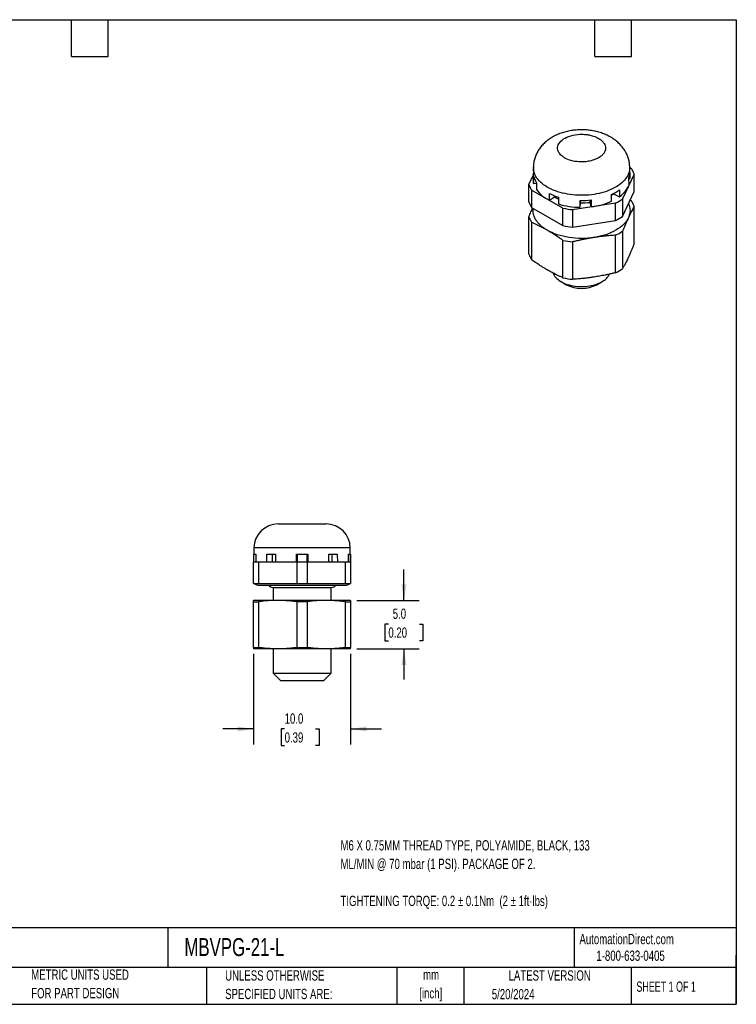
# Model space of a CAD drawing. Header units: millimetres. Extents: x 3 to 137, y 3 to 105.
# Tile 2 of 2: x 63 to 137, y 3 to 105. Entities that reach past the tile are written whole.
import ezdxf

# ---------------------------------------------------------------- set-up
doc = ezdxf.new("R2010")
doc.units = ezdxf.units.MM
doc.header["$LTSCALE"] = 0.5
doc.layers.add('DIMENSIONS', color=140, linetype='Continuous', lineweight=25)
doc.layers.add('TEXT', color=140, linetype='Continuous', lineweight=25)
doc.styles.add('SLDTEXTSTYLE0', font='TXT', dxfattribs={"width": 0.7})
doc.styles.add('SLDTEXTSTYLE1', font='TXT', dxfattribs={"width": 0.65})
doc.dimstyles.new('SLDDIMSTYLE0', dxfattribs={"dimtxt": 1.079004, "dimasz": 1.651, "dimexe": 0, "dimexo": 0.0625, "dimgap": 0.269751, "dimtad": 0, "dimtih": 1, "dimtoh": 1, "dimrnd": 1e-09, "dimzin": 4, "dimdsep": 46, "dimtxsty": 'SLDTEXTSTYLE0', "dimsah": 1, "dimcen": 0.09, "dimadec": 0, "dimazin": 1, "dimtfac": 1, "dimtmove": 0, "dimatfit": 0, "dimfxl": 0, "dimfrac": 2, "dimtolj": 1, "dimtzin": 12, "dimarcsym": 0})

# ---------------------------------------------------------------- blocks, each defined once
blk = doc.blocks.new('_D_4')
at = {"layer": 'DIMENSIONS'}
for p, q in [((86.74, 39.35), (86.74, 30)), ((96.74, 39.35), (96.74, 30)), ((86.74, 31.59), (83.57, 31.59)), ((89.94, 31.59), (89.58, 31.59)), ((89.58, 31.59), (89.58, 29.87)), ((93.14, 31.59), (93.51, 31.59)), ((93.51, 31.59), (93.51, 29.87)), ((96.74, 31.59), (99.92, 31.59)), ((89.58, 29.87), (89.94, 29.87)), ((93.51, 29.87), (93.14, 29.87))]:
    blk.add_line(p, q, dxfattribs=at)
for points in [[(86.74, 31.59), (85.09, 31.84), (85.09, 31.33)], [(96.74, 31.59), (98.39, 31.33), (98.39, 31.84)]]:
    blk.add_solid(points, dxfattribs=at)
at = {"layer": 'DIMENSIONS', "char_height": 1.058, "attachment_point": 1, "style": 'SLDTEXTSTYLE0'}
for s, insert in [('10.0', (89.94, 33.19)), ('0.39', (89.94, 31.24))]:
    blk.add_mtext(s, dxfattribs=dict(at, insert=insert))
blk = doc.blocks.new('_D_5')
at = {"layer": 'DIMENSIONS'}
for p, q in [((102.25, 44.85), (102.25, 48.03)), ((97.38, 44.85), (103.83, 44.85)), ((100.64, 42.41), (100.28, 42.41)), ((100.28, 42.41), (100.28, 40.69)), ((103.85, 42.41), (104.21, 42.41)), ((104.21, 42.41), (104.21, 40.69)), ((100.28, 40.69), (100.64, 40.69)), ((104.21, 40.69), (103.85, 40.69)), ((97.38, 39.85), (103.83, 39.85)), ((102.25, 39.85), (102.25, 36.68))]:
    blk.add_line(p, q, dxfattribs=at)
for points in [[(102.25, 44.85), (102.5, 46.5), (101.99, 46.5)], [(102.25, 39.85), (101.99, 38.2), (102.5, 38.2)]]:
    blk.add_solid(points, dxfattribs=at)
at = {"layer": 'DIMENSIONS', "char_height": 1.058, "attachment_point": 1, "style": 'SLDTEXTSTYLE0'}
for s, insert in [('5.0', (101.09, 44.01)), ('0.20', (100.64, 42.06))]:
    blk.add_mtext(s, dxfattribs=dict(at, insert=insert))

msp = doc.modelspace()

# ---------------------------------------------------------------- linework, layer by layer
for p, q in [((115.592, 89.557), (115.566, 88.338)), ((125.547, 89.032), (125.536, 89.557)), ((125.537, 89.514), (125.72, 89.408)), ((115.142, 87.772), (115.574, 88.704)), ((115.619, 87.883), (115.634, 88.579)), ((125.987, 88.833), (124.801, 86.278)), ((125.459, 87.72), (125.445, 88.415)), ((125.548, 88.985), (125.56, 88.385)), ((125.987, 87.037), (125.987, 88.833)), ((115.142, 85.975), (115.142, 87.772)), ((115.619, 87.883), (115.932, 87.91)), ((115.932, 87.935), (115.919, 87.238)), ((125.446, 88.384), (125.56, 88.385)), ((118.649, 85.326), (115.408, 87.197)), ((115.408, 87.197), (115.408, 85.4)), ((117.242, 86.146), (117.252, 86.847)), ((117.242, 86.146), (117.765, 86.485)), ((117.765, 86.485), (117.765, 86.616)), ((118.198, 86.465), (118.191, 85.763)), ((123.665, 86.039), (123.656, 86.74)), ((123.867, 86.842), (123.867, 86.794)), ((123.867, 86.794), (124.484, 86.512)), ((124.472, 87.211), (124.484, 86.512)), ((124.801, 84.481), (125.987, 87.037)), ((115.408, 85.4), (118.649, 83.53)), ((124.071, 85.857), (119.645, 85.172)), ((120.42, 85.418), (120.421, 86.121)), ((120.42, 85.418), (120.443, 85.872)), ((120.443, 85.872), (120.443, 86.12)), ((121.415, 86.162), (121.415, 85.921)), ((121.415, 85.921), (121.573, 85.476)), ((121.571, 86.179), (121.573, 85.476)), ((124.071, 84.06), (124.071, 85.857)), ((124.801, 86.278), (124.801, 84.481)), ((125.587, 86.176), (125.72, 86.085)), ((125.987, 81.646), (125.987, 85.51)), ((115.142, 80.585), (115.142, 84.449)), ((118.649, 83.53), (118.649, 85.326)), ((119.645, 85.172), (119.645, 83.376)), ((115.408, 83.874), (115.408, 80.01)), ((119.645, 83.376), (124.071, 84.06)), ((124.071, 78.67), (124.071, 82.534)), ((124.801, 82.955), (124.801, 79.091)), ((118.649, 78.139), (118.649, 82.003)), ((119.645, 81.849), (119.645, 77.985)), ((118.45, 77.744), (118.99, 77.432)), ((122.138, 77.432), (122.678, 77.744)), ((86.771, 50.28), (86.745, 48.787)), ((95.156, 50.28), (86.771, 50.28)), ((96.715, 50.28), (95.156, 50.28)), ((96.741, 48.787), (96.715, 50.28)), ((86.743, 46.587), (86.743, 48.787)), ((87.259, 48.787), (86.743, 48.787)), ((86.753, 48.787), (86.768, 49.637)), ((86.768, 49.637), (86.968, 49.637)), ((86.968, 49.637), (86.954, 48.787)), ((87.259, 48.787), (87.259, 46.587)), ((91.227, 48.787), (87.259, 48.787)), ((88.108, 48.787), (88.119, 49.637)), ((88.119, 49.637), (89.003, 49.637)), ((88.68, 48.787), (88.68, 49.637)), ((89.003, 49.637), (88.995, 48.787)), ((91.164, 48.787), (91.166, 49.637)), ((91.166, 49.637), (92.32, 49.637)), ((91.227, 46.587), (91.227, 48.787)), ((92.259, 48.787), (91.227, 48.787)), ((91.255, 48.787), (91.255, 49.637)), ((92.231, 49.637), (92.231, 48.787)), ((92.259, 48.787), (92.259, 46.587)), ((96.227, 48.787), (92.259, 48.787)), ((92.32, 49.637), (92.322, 48.787)), ((94.483, 49.637), (95.367, 49.637)), ((94.491, 48.787), (94.483, 49.637)), ((94.806, 49.637), (94.806, 48.787)), ((95.367, 49.637), (95.377, 48.787)), ((96.227, 46.587), (96.227, 48.787)), ((96.743, 48.787), (96.227, 48.787)), ((96.517, 49.637), (96.718, 49.637)), ((96.532, 48.787), (96.517, 49.637)), ((96.718, 49.637), (96.733, 48.787)), ((96.743, 48.787), (96.743, 46.587)), ((86.743, 46.587), (87.259, 46.587)), ((87.154, 46.439), (96.332, 46.439)), ((87.259, 46.587), (91.227, 46.587)), ((88.717, 46.187), (94.768, 46.187)), ((88.754, 46.187), (88.754, 44.851)), ((91.227, 46.587), (92.259, 46.587)), ((92.259, 46.587), (96.227, 46.587)), ((94.732, 44.851), (94.732, 46.187)), ((96.227, 46.587), (96.743, 46.587)), ((86.743, 44.717), (87.259, 44.717)), ((86.743, 39.985), (86.743, 44.717)), ((87.259, 44.717), (87.259, 39.985)), ((92.259, 44.717), (91.227, 44.717)), ((91.227, 39.985), (91.227, 44.717)), ((92.259, 44.717), (92.259, 39.985)), ((96.227, 39.985), (96.227, 44.717)), ((96.227, 44.717), (96.743, 44.717)), ((96.743, 44.717), (96.743, 39.985)), ((86.743, 39.985), (87.259, 39.985)), ((88.754, 39.851), (88.754, 37.35)), ((91.227, 39.985), (92.259, 39.985)), ((94.732, 37.35), (94.732, 39.851)), ((96.227, 39.985), (96.743, 39.985)), ((88.754, 37.35), (89.517, 36.587)), ((88.754, 37.35), (91.743, 37.35)), ((89.517, 36.587), (91.743, 36.587)), ((91.743, 37.35), (94.732, 37.35)), ((91.743, 36.587), (93.968, 36.587)), ((93.968, 36.587), (94.732, 37.35))]:
    msp.add_line(p, q)
at = {"flags": 128}
for points in [[(125.536, 89.557), (125.534, 89.439), (125.519, 89.28), (125.488, 89.121), (125.442, 88.964), (125.38, 88.808), (125.304, 88.655), (125.213, 88.504), (125.108, 88.357), (124.989, 88.213), (124.856, 88.073), (124.71, 87.937), (124.551, 87.807), (124.38, 87.682), (124.197, 87.562), (124.002, 87.448), (123.797, 87.341), (123.583, 87.241), (123.358, 87.148), (123.125, 87.062), (122.885, 86.983), (122.637, 86.913), (122.382, 86.85), (122.122, 86.796), (121.857, 86.75), (121.589, 86.713), (121.317, 86.685), (121.042, 86.665), (120.767, 86.654), (120.49, 86.652), (120.214, 86.659), (119.939, 86.674), (119.666, 86.699), (119.395, 86.732), (119.129, 86.774), (118.866, 86.824), (118.609, 86.883), (118.358, 86.95), (118.114, 87.024), (117.877, 87.107), (117.649, 87.197), (117.429, 87.294), (117.22, 87.398), (117.02, 87.508), (116.832, 87.625), (116.655, 87.748), (116.491, 87.876), (116.338, 88.009), (116.199, 88.147), (116.074, 88.289), (115.962, 88.435), (115.865, 88.585), (115.782, 88.737), (115.713, 88.892), (115.66, 89.048), (115.622, 89.206), (115.599, 89.365), (115.592, 89.525), (115.592, 89.557)], [(117.631, 78.632), (117.677, 78.517), (117.74, 78.398), (117.818, 78.282), (117.911, 78.17), (118.017, 78.061), (118.137, 77.957), (118.269, 77.859), (118.413, 77.766), (118.568, 77.68), (118.734, 77.6), (118.909, 77.527), (119.093, 77.462), (119.285, 77.405), (119.483, 77.355), (119.687, 77.314), (119.895, 77.282), (120.107, 77.259), (120.322, 77.244), (120.537, 77.239), (120.753, 77.242), (120.968, 77.254), (121.18, 77.276), (121.39, 77.306), (121.595, 77.344), (121.795, 77.391), (121.988, 77.447), (122.174, 77.51), (122.351, 77.581), (122.52, 77.659), (122.678, 77.744)]]:
    msp.add_lwpolyline(points, dxfattribs=at)
for centre, radius, start, end in [((123.86, 88.195), 2.22, 16.68947, 33.10745), ((117.582, 89.092), 2.015, 194.75763, 215.0393), ((123.833, 89), 1.715, 340.08137, 1.07672), ((117.268, 88.409), 2.22, 196.68947, 213.10745), ((117.258, 88.303), 1.692, 178.8274, 194.37293), ((123, 88.709), 2.651, 304.04488, 338.09561), ((118.771, 89.349), 3.549, 216.5085, 244.48358), ((119.943, 92.143), 5.941, 243.06677, 252.91403), ((119.924, 90.708), 4.743, 242.92078, 248.63409), ((121.731, 91.018), 4.691, 294.23209, 305.76253), ((121.79, 89.646), 3.529, 301.95206, 306.068), ((117.268, 86.613), 2.22, 196.68947, 213.10745), ((120.516, 93.419), 8.001, 253.10216, 269.31176), ((120.566, 94.664), 8.545, 269.02847, 276.75419), ((120.565, 93.093), 7.222, 269.02847, 276.75419), ((120.799, 92.521), 7.088, 276.27555, 293.85746), ((121.855, 90.538), 5.18, 295.33491, 304.65972), ((123.86, 84.872), 2.22, 16.68947, 33.10745), ((117.268, 85.086), 2.22, 196.68947, 213.10745), ((120.502, 94.012), 8.881, 257.95348, 264.46044), ((121.855, 88.742), 5.18, 295.33491, 304.65972), ((120.502, 92.215), 8.881, 257.95348, 264.46044), ((121.855, 87.215), 5.18, 295.33491, 304.65972), ((120.502, 90.689), 8.881, 257.95348, 264.46044), ((117.268, 81.222), 2.22, 196.68947, 213.10745), ((121.847, 79.347), 1.806, 297.37319, 332.76288), ((121.855, 83.351), 5.18, 295.33491, 304.65972), ((120.502, 86.825), 8.881, 257.95348, 264.46044), ((120.564, 80.46), 3.412, 242.53095, 297.46368), ((89.27, 50.237), 2.5, 90, 179), ((94.215, 50.237), 2.5, 1, 90), ((87.154, 46.839), 0.4, 219.02556, 270), ((88.717, 46.687), 0.5, 209.75329, 270), ((94.768, 46.687), 0.5, 270, 330.24671), ((96.332, 46.839), 0.4, 270, 320.97444)]:
    msp.add_arc(centre, radius, start, end)
for points, knots in [([(125.534, 89.557), (125.534, 89.596), (125.532, 89.706), (125.514, 89.887), (125.483, 90.097), (125.437, 90.305), (125.378, 90.51), (125.307, 90.711), (125.223, 90.907), (125.127, 91.099), (125.019, 91.285), (124.899, 91.467), (124.768, 91.642), (124.625, 91.811), (124.47, 91.974), (124.305, 92.13), (124.128, 92.279), (123.94, 92.421), (123.741, 92.555), (123.532, 92.681), (123.313, 92.798), (123.085, 92.905), (122.849, 93.003), (122.607, 93.091), (122.359, 93.168), (122.106, 93.235), (121.849, 93.291), (121.59, 93.337), (121.329, 93.372), (121.066, 93.397), (120.802, 93.411), (120.538, 93.415), (120.273, 93.409), (120.009, 93.393), (119.746, 93.366), (119.484, 93.328), (119.224, 93.28), (118.965, 93.221), (118.71, 93.151), (118.458, 93.069), (118.21, 92.976), (117.968, 92.871), (117.732, 92.755), (117.505, 92.628), (117.286, 92.489), (117.078, 92.34), (116.882, 92.182), (116.699, 92.014), (116.529, 91.839), (116.372, 91.657), (116.23, 91.468), (116.101, 91.273), (115.987, 91.073), (115.888, 90.869), (115.802, 90.661), (115.731, 90.45), (115.675, 90.237), (115.633, 90.023), (115.606, 89.807), (115.593, 89.652), (115.593, 89.568), (115.593, 89.557)], [0, 0, 0, 0, 0.0084464, 0.0239737, 0.0394653, 0.0549418, 0.0704245, 0.0859356, 0.1014987, 0.1171386, 0.1328814, 0.1487544, 0.1647858, 0.1810039, 0.1974359, 0.2141059, 0.2310328, 0.248227, 0.2656874, 0.2833991, 0.3013328, 0.3194461, 0.3376887, 0.3560086, 0.3743483, 0.3926711, 0.4109557, 0.4291929, 0.4473831, 0.4655343, 0.4836602, 0.5017785, 0.5199091, 0.5380691, 0.5562772, 0.5745546, 0.5929205, 0.611391, 0.6299766, 0.6486796, 0.6674914, 0.6863891, 0.7053254, 0.724235, 0.7430517, 0.7617091, 0.7801495, 0.7983308, 0.8162288, 0.8338359, 0.8511579, 0.8682095, 0.8850108, 0.9015843, 0.9179535, 0.9341415, 0.9501706, 0.9660624, 0.9818377, 0.9975165, 1, 1, 1, 1]), ([(123.036, 91.487), (123.04, 91.576), (123.02, 91.756), (122.899, 92.025), (122.685, 92.282), (122.418, 92.481), (122.156, 92.624), (121.926, 92.723), (121.678, 92.806), (121.397, 92.876), (121.049, 92.934), (120.464, 92.974), (119.661, 92.897), (118.823, 92.593), (118.249, 92.127), (118.07, 91.673), (118.105, 91.323), (118.222, 91.033), (118.489, 90.717), (118.986, 90.399), (119.669, 90.168), (120.307, 90.095), (120.759, 90.102), (121.023, 90.122), (121.286, 90.16), (121.593, 90.224), (121.93, 90.329), (122.175, 90.441), (122.412, 90.574), (122.634, 90.73), (122.928, 91.048), (123.027, 91.314), (123.036, 91.487)], [0, 0, 0, 0, 0.0300497, 0.0600993, 0.0926364, 0.125208, 0.1438989, 0.1624077, 0.1807269, 0.1990446, 0.2217204, 0.2505214, 0.3128228, 0.3751269, 0.4374309, 0.4997323, 0.5271866, 0.5546411, 0.5990618, 0.6434858, 0.6965978, 0.7497056, 0.7668728, 0.7840413, 0.8012018, 0.8192523, 0.847133, 0.8750128, 0.8796108, 0.9109324, 0.9422538, 1, 1, 1, 1]), ([(125.41, 85.794), (125.438, 85.726), (125.5, 85.577), (125.551, 85.341), (125.571, 85.089), (125.551, 84.837), (125.496, 84.587), (125.428, 84.423), (125.394, 84.342)], [0, 0, 0, 0, 0.14218893, 0.31375114, 0.48531336, 0.65687557, 0.82843779, 1, 1, 1, 1]), ([(125.987, 85.51), (125.946, 85.435), (125.865, 85.287), (125.744, 85.057), (125.625, 84.824), (125.509, 84.587), (125.432, 84.423), (125.394, 84.342)], [0, 0, 0, 0, 0.2082249, 0.4122416, 0.612143, 0.8080276, 1, 1, 1, 1]), ([(115.142, 84.449), (115.209, 84.617), (115.333, 84.924), (115.457, 85.211), (115.513, 85.34)], [0, 0, 0, 0, 0.55014349, 1, 1, 1, 1]), ([(117.029, 83.048), (116.928, 83.109), (116.728, 83.23), (116.464, 83.431), (116.228, 83.644), (116.027, 83.867), (115.86, 84.1), (115.728, 84.341), (115.634, 84.587), (115.578, 84.837), (115.557, 85.076), (115.573, 85.23), (115.58, 85.301)], [0, 0, 0, 0, 0.101584, 0.203168, 0.304752, 0.406336, 0.50792, 0.609504, 0.711088, 0.812672, 0.914256, 1, 1, 1, 1]), ([(125.394, 84.342), (125.168, 83.855), (124.717, 83.404), (123.483, 82.692), (122.701, 82.431), (121.858, 82.301)], [0, 0, 0, 0, 0.5, 0.5, 1, 1, 1, 1]), ([(125.394, 84.342), (125.362, 84.273), (125.298, 84.134), (125.202, 83.917), (125.104, 83.69), (125.004, 83.454), (124.903, 83.209), (124.835, 83.04), (124.801, 82.955)], [0, 0, 0, 0, 0.1597084, 0.3221211, 0.4872996, 0.6553023, 0.8261848, 1, 1, 1, 1]), ([(117.029, 83.048), (116.942, 83.097), (116.768, 83.196), (116.504, 83.339), (116.236, 83.479), (115.964, 83.614), (115.688, 83.747), (115.502, 83.831), (115.408, 83.874)], [0, 0, 0, 0, 0.1597084, 0.3221211, 0.4872996, 0.6553023, 0.8261848, 1, 1, 1, 1]), ([(121.858, 82.301), (121.015, 82.17), (120.113, 82.17), (118.427, 82.431), (117.646, 82.692), (117.029, 83.048)], [0, 0, 0, 0, 0.5, 0.5, 1, 1, 1, 1]), ([(118.649, 82.003), (118.537, 82.081), (118.315, 82.237), (117.985, 82.458), (117.66, 82.667), (117.342, 82.864), (117.133, 82.987), (117.029, 83.048)], [0, 0, 0, 0, 0.2082249, 0.4122416, 0.612143, 0.8080276, 1, 1, 1, 1]), ([(121.858, 82.301), (121.74, 82.282), (121.502, 82.244), (121.142, 82.179), (120.776, 82.107), (120.404, 82.028), (120.026, 81.942), (119.773, 81.88), (119.645, 81.849)], [0, 0, 0, 0, 0.1597084, 0.3221211, 0.4872996, 0.6553023, 0.8261848, 1, 1, 1, 1]), ([(124.071, 82.534), (123.918, 82.524), (123.615, 82.504), (123.164, 82.464), (122.721, 82.418), (122.287, 82.364), (122, 82.322), (121.858, 82.301)], [0, 0, 0, 0, 0.2082249, 0.4122416, 0.612143, 0.8080276, 1, 1, 1, 1]), ([(125.987, 81.646), (125.954, 81.565), (125.89, 81.404), (125.793, 81.169), (125.678, 80.896), (125.545, 80.59), (125.444, 80.369), (125.394, 80.259)], [0, 0, 0, 0, 0.16548263, 0.32838332, 0.48991506, 0.74568425, 1, 1, 1, 1]), ([(117.029, 78.965), (116.937, 79.019), (116.753, 79.126), (116.477, 79.296), (116.162, 79.496), (115.805, 79.733), (115.542, 79.917), (115.408, 80.01)], [0, 0, 0, 0, 0.16970711, 0.33906105, 0.51009398, 0.75280002, 1, 1, 1, 1]), ([(125.394, 80.259), (125.36, 80.187), (125.293, 80.044), (125.192, 79.836), (125.077, 79.607), (124.946, 79.355), (124.849, 79.18), (124.801, 79.091)], [0, 0, 0, 0, 0.1697061, 0.3390601, 0.510094, 0.7527989, 1, 1, 1, 1]), ([(118.649, 78.139), (118.56, 78.179), (118.383, 78.26), (118.119, 78.386), (117.806, 78.541), (117.443, 78.731), (117.166, 78.887), (117.029, 78.965)], [0, 0, 0, 0, 0.1654832, 0.3283839, 0.4899151, 0.7456849, 1, 1, 1, 1]), ([(124.071, 78.67), (123.95, 78.64), (123.708, 78.581), (123.348, 78.498), (122.92, 78.407), (122.423, 78.31), (122.046, 78.249), (121.858, 78.218)], [0, 0, 0, 0, 0.1654835, 0.3283842, 0.4899151, 0.7456852, 1, 1, 1, 1]), ([(121.858, 78.218), (121.733, 78.199), (121.482, 78.162), (121.105, 78.114), (120.675, 78.066), (120.187, 78.021), (119.827, 77.997), (119.645, 77.985)], [0, 0, 0, 0, 0.169707, 0.3390609, 0.510094, 0.7527999, 1, 1, 1, 1]), ([(89.274, 52.737), (89.275, 52.737), (89.278, 52.737), (89.333, 52.737), (89.428, 52.737), (89.563, 52.737), (89.734, 52.737), (89.938, 52.737), (90.153, 52.737), (90.404, 52.737), (90.659, 52.737), (90.93, 52.737), (91.111, 52.737), (91.234, 52.737), (91.296, 52.737), (91.358, 52.737), (91.42, 52.737), (91.483, 52.737), (91.546, 52.737), (91.609, 52.737), (91.653, 52.737), (91.707, 52.737), (91.766, 52.737), (91.851, 52.737), (91.932, 52.737), (92.013, 52.737), (92.094, 52.737), (92.23, 52.737), (92.42, 52.737), (92.591, 52.737), (92.682, 52.737), (92.701, 52.737), (92.716, 52.737), (92.737, 52.737), (92.778, 52.737), (92.846, 52.737), (92.952, 52.737), (93.092, 52.737), (93.264, 52.737), (93.378, 52.737), (93.44, 52.737)], [0, 0, 0, 0, 0.0459195, 0.1017425, 0.1575657, 0.2133878, 0.2692075, 0.3250234, 0.3789307, 0.4226879, 0.4875507, 0.5309873, 0.5748073, 0.5857671, 0.5967268, 0.6076864, 0.6186459, 0.6296051, 0.640564, 0.6515225, 0.6624805, 0.663675, 0.6795008, 0.6936288, 0.7077571, 0.7218858, 0.7360146, 0.7501436, 0.7938807, 0.8376155, 0.8439684, 0.845445, 0.8482078, 0.8522567, 0.8575917, 0.8718152, 0.8910003, 0.9203064, 0.9566404, 1, 1, 1, 1]), ([(93.44, 52.737), (93.477, 52.737), (93.551, 52.737), (93.653, 52.737), (93.748, 52.737), (93.835, 52.737), (93.914, 52.737), (93.999, 52.737), (94.082, 52.737), (94.153, 52.737), (94.199, 52.737), (94.214, 52.737), (94.215, 52.737), (94.215, 52.737)], [0, 0, 0, 0, 0.0776381, 0.1552762, 0.2329143, 0.3105524, 0.3881905, 0.4658286, 0.5919134, 0.7180122, 0.8442594, 0.9704927, 1, 1, 1, 1]), ([(86.743, 44.717), (86.743, 44.734), (86.743, 44.767), (86.743, 44.804), (86.743, 44.831), (86.743, 44.848), (86.743, 44.85), (86.743, 44.851)], [0, 0, 0, 0, 0.2082249, 0.4122416, 0.612143, 0.8080276, 1, 1, 1, 1]), ([(89.243, 44.851), (88.487, 44.851), (87.849, 44.851), (86.976, 44.851), (86.743, 44.851), (86.743, 44.851)], [0, 0, 0, 0, 0.5, 0.5, 1, 1, 1, 1]), ([(89.243, 44.851), (89.137, 44.85), (88.923, 44.849), (88.601, 44.837), (88.272, 44.819), (87.939, 44.793), (87.6, 44.759), (87.373, 44.731), (87.259, 44.717)], [0, 0, 0, 0, 0.1597084, 0.3221211, 0.4872996, 0.6553023, 0.8261848, 1, 1, 1, 1]), ([(91.227, 44.717), (91.09, 44.734), (90.818, 44.767), (90.414, 44.804), (90.017, 44.831), (89.627, 44.848), (89.37, 44.85), (89.243, 44.851)], [0, 0, 0, 0, 0.2082249, 0.4122416, 0.612143, 0.8080276, 1, 1, 1, 1]), ([(94.243, 44.851), (93.487, 44.851), (92.616, 44.851), (90.87, 44.851), (89.999, 44.851), (89.243, 44.851)], [0, 0, 0, 0, 0.5, 0.5, 1, 1, 1, 1]), ([(94.243, 44.851), (94.137, 44.85), (93.923, 44.849), (93.601, 44.837), (93.272, 44.819), (92.939, 44.793), (92.6, 44.759), (92.373, 44.731), (92.259, 44.717)], [0, 0, 0, 0, 0.1597084, 0.3221211, 0.4872996, 0.6553023, 0.8261848, 1, 1, 1, 1]), ([(96.227, 44.717), (96.09, 44.734), (95.818, 44.767), (95.414, 44.804), (95.017, 44.831), (94.627, 44.848), (94.37, 44.85), (94.243, 44.851)], [0, 0, 0, 0, 0.2082249, 0.4122416, 0.612143, 0.8080276, 1, 1, 1, 1]), ([(96.743, 44.851), (96.743, 44.851), (96.509, 44.851), (95.637, 44.851), (94.999, 44.851), (94.243, 44.851)], [0, 0, 0, 0, 0.5, 0.5, 1, 1, 1, 1]), ([(96.743, 44.851), (96.743, 44.85), (96.743, 44.849), (96.743, 44.837), (96.743, 44.819), (96.743, 44.793), (96.743, 44.759), (96.743, 44.731), (96.743, 44.717)], [0, 0, 0, 0, 0.1597084, 0.3221211, 0.4872996, 0.6553023, 0.8261848, 1, 1, 1, 1]), ([(86.743, 39.985), (86.743, 39.972), (86.743, 39.945), (86.743, 39.912), (86.743, 39.881), (86.743, 39.856), (86.743, 39.853), (86.743, 39.851)], [0, 0, 0, 0, 0.1654832, 0.3283839, 0.4899151, 0.7456849, 1, 1, 1, 1]), ([(89.243, 39.851), (89.181, 39.851), (89.058, 39.851), (88.88, 39.851), (88.707, 39.851), (88.54, 39.851), (88.378, 39.851), (88.114, 39.851), (87.771, 39.851), (87.4, 39.851), (87.105, 39.851), (86.918, 39.851), (86.81, 39.851), (86.753, 39.851), (86.746, 39.851), (86.743, 39.851)], [0, 0, 0, 0, 0.04106898, 0.08199216, 0.12284492, 0.16370305, 0.20464231, 0.24573798, 0.3728342, 0.50002775, 0.62712397, 0.75431753, 0.83629141, 0.91798335, 1, 1, 1, 1]), ([(89.243, 39.851), (89.13, 39.852), (88.906, 39.854), (88.568, 39.866), (88.182, 39.889), (87.745, 39.926), (87.422, 39.965), (87.259, 39.985)], [0, 0, 0, 0, 0.169707, 0.3390609, 0.510094, 0.7527999, 1, 1, 1, 1]), ([(91.227, 39.985), (91.118, 39.972), (90.902, 39.945), (90.578, 39.912), (90.194, 39.881), (89.75, 39.856), (89.412, 39.853), (89.243, 39.851)], [0, 0, 0, 0, 0.1654835, 0.3283842, 0.4899151, 0.7456852, 1, 1, 1, 1]), ([(94.243, 39.851), (94.18, 39.851), (94.056, 39.851), (93.863, 39.851), (93.668, 39.851), (93.468, 39.851), (93.265, 39.851), (92.916, 39.851), (92.409, 39.851), (91.743, 39.851), (91.077, 39.851), (90.5, 39.851), (90.017, 39.851), (89.619, 39.851), (89.369, 39.851), (89.243, 39.851)], [0, 0, 0, 0, 0.041069, 0.0819922, 0.1228449, 0.1637031, 0.2046423, 0.245738, 0.3728342, 0.5000277, 0.627124, 0.7543175, 0.8362914, 0.9179833, 1, 1, 1, 1]), ([(94.243, 39.851), (94.13, 39.852), (93.906, 39.854), (93.568, 39.866), (93.182, 39.889), (92.744, 39.926), (92.422, 39.965), (92.259, 39.985)], [0, 0, 0, 0, 0.1697061, 0.3390601, 0.510094, 0.7527989, 1, 1, 1, 1]), ([(96.227, 39.985), (96.118, 39.972), (95.902, 39.945), (95.578, 39.912), (95.194, 39.881), (94.749, 39.856), (94.411, 39.853), (94.243, 39.851)], [0, 0, 0, 0, 0.16548263, 0.32838332, 0.48991506, 0.74568425, 1, 1, 1, 1]), ([(96.743, 39.851), (96.742, 39.851), (96.74, 39.851), (96.726, 39.851), (96.703, 39.851), (96.671, 39.851), (96.63, 39.851), (96.545, 39.851), (96.381, 39.851), (96.086, 39.851), (95.715, 39.851), (95.325, 39.851), (94.949, 39.851), (94.609, 39.851), (94.365, 39.851), (94.243, 39.851)], [0, 0, 0, 0, 0.041069, 0.0819922, 0.1228449, 0.1637031, 0.2046423, 0.245738, 0.3728342, 0.5000277, 0.627124, 0.7543175, 0.8362914, 0.9179833, 1, 1, 1, 1]), ([(96.743, 39.851), (96.743, 39.852), (96.743, 39.854), (96.743, 39.866), (96.743, 39.889), (96.743, 39.926), (96.743, 39.965), (96.743, 39.985)], [0, 0, 0, 0, 0.169707, 0.3390609, 0.510094, 0.7527999, 1, 1, 1, 1])]:
    msp.add_open_spline(points, degree=3, knots=knots)
at = {"layer": 'TEXT'}
for p, q in [((3.175, 104.775), (136.525, 104.775)), ((67.945, 100.965), (67.945, 104.775)), ((71.755, 100.965), (71.755, 104.775)), ((121.92, 100.965), (121.92, 104.775)), ((125.73, 100.965), (125.73, 104.775)), ((136.525, 104.775), (136.525, 3.175)), ((67.945, 100.965), (71.755, 100.965)), ((121.92, 100.965), (125.73, 100.965)), ((136.525, 11.063), (3.175, 11.063)), ((77.879, 11.063), (77.879, 6.985)), ((119.788, 11.063), (119.788, 6.985)), ((136.525, 3.175), (136.525, 8.255)), ((136.525, 6.985), (3.175, 6.985)), ((81.89, 6.985), (81.89, 3.175)), ((101.512, 6.985), (101.512, 3.175)), ((108.406, 6.985), (108.406, 3.175)), ((125.674, 6.985), (125.674, 3.175)), ((3.175, 3.175), (136.525, 3.175))]:
    msp.add_line(p, q, dxfattribs=at)

# ---------------------------------------------------------------- texts
for s, insert, char_height, attachment_point, style in [('M6 X 0.75MM THREAD TYPE, POLYAMIDE, BLACK, 133', (95.7, 20.107), 1.05833, 1, 'SLDTEXTSTYLE0'), ('ML/MIN @ 70 mbar (1 PSI). PACKAGE OF 2.', (95.7, 18.196), 1.05833, 1, 'SLDTEXTSTYLE0'), ('TIGHTENING TORQE: 0.2 ± 0.1Nm  (2 ± 1ft·lbs)', (95.7, 14.374), 1.05833, 1, 'SLDTEXTSTYLE0'), ('AutomationDirect.com', (120.347, 10.438), 1.05833, 1, 'SLDTEXTSTYLE0'), ('MBVPG-21-L', (79.604, 10.007), 1.8521, 1, 'SLDTEXTSTYLE0'), ('1-800-633-0405', (122.096, 8.719), 1.05833, 1, 'SLDTEXTSTYLE0'), ('METRIC UNITS USED', (63.802, 6.768), 1.05833, 1, 'SLDTEXTSTYLE0'), ('UNLESS OTHERWISE', (83.804, 6.681), 1.05833, 1, 'SLDTEXTSTYLE0'), ('mm', (105.049, 6.76), 1.0583, 2, 'SLDTEXTSTYLE0'), ('LATEST VERSION', (117.276, 6.682), 1.05833, 2, 'SLDTEXTSTYLE0'), ('SHEET 1 OF 1', (126.221, 5.526), 1.05833, 1, 'SLDTEXTSTYLE1'), ('FOR PART DESIGN', (63.802, 4.857), 1.05833, 1, 'SLDTEXTSTYLE0'), ('SPECIFIED UNITS ARE:', (83.804, 4.77), 1.05833, 1, 'SLDTEXTSTYLE0'), ('[inch]', (105.008, 4.849), 1.0583, 2, 'SLDTEXTSTYLE0'), ('5/20/2024', (111.306, 4.754), 1.0583, 1, 'SLDTEXTSTYLE0')]:
    msp.add_mtext(s, dxfattribs=dict(at, insert=insert, char_height=char_height, attachment_point=attachment_point, style=style))

# ---------------------------------------------------------------- dimensions: what is measured, and where the dimension line sits
at = {"layer": 'DIMENSIONS'}
dim = msp.add_linear_dim(base=(102.246, 39.851), p1=(96.743, 44.851), p2=(96.743, 39.851), angle=90, dimstyle='SLDDIMSTYLE0', dxfattribs=at)
dim.commit()
dim.dimension.update_dxf_attribs({"geometry": '_D_5', "text_midpoint": (102.246, 42.406), "dimtype": 160})
dim = msp.add_linear_dim(base=(86.743, 31.587), p1=(96.743, 39.985), p2=(86.743, 39.985), dimstyle='SLDDIMSTYLE0', dxfattribs=at)
dim.commit()
dim.dimension.update_dxf_attribs({"geometry": '_D_4', "text_midpoint": (91.541, 31.587), "dimtype": 160})

doc.saveas('drawing.dxf')
